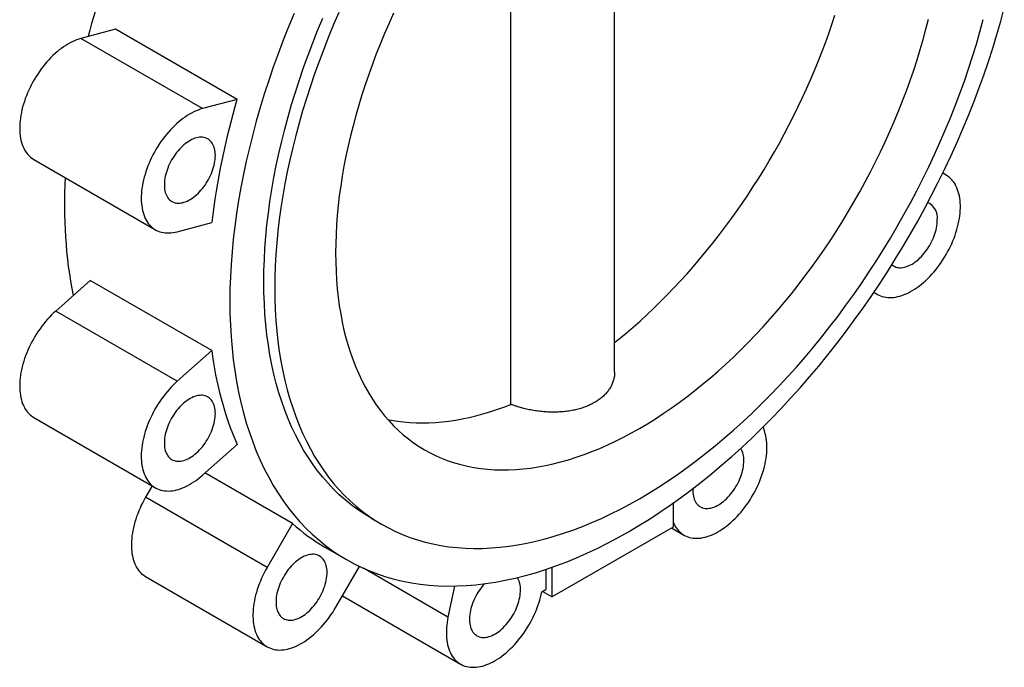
# Paper-space layout '_Isometrico' of a CAD drawing. Header units: millimetres. Extents: x -222 to 153, y -187 to 335.
# Tile 1 of 3: x -153 to 133, y -187 to 1. Entities that reach past the tile are written whole.
import ezdxf

# ---------------------------------------------------------------- set-up
doc = ezdxf.new("R2010")
doc.units = ezdxf.units.MM

psp = doc.layouts.new('_Isometrico')

# ---------------------------------------------------------------- linework, layer by layer
at = {"color": 7, "linetype": 'Continuous', "lineweight": 25}
for p, q in [((20, -101.41), (20, 81.84)), ((-10.16, -110.78), (-10.16, 55.19)), ((-125.2, -1.69), (-135.25, -4.38)), ((-89.84, -22.1), (-125.2, -1.69)), ((-99.9, -24.79), (-135.25, -4.38)), ((-89.84, -22.1), (-99.9, -24.79)), ((-148.91, -39.59), (-113.56, -60)), ((116.43, -44.14), (115.43, -43.56)), ((-107.22, -60.57), (-97.16, -57.87)), ((-132.52, -74.72), (-142.57, -83.63)), ((-97.16, -95.13), (-132.52, -74.72)), ((95.43, -78.2), (96.43, -78.78)), ((96.43, -78.78), (95.43, -78.2)), ((-107.22, -104.04), (-142.57, -83.63)), ((-97.16, -95.13), (-107.22, -104.04)), ((-148.91, -114.62), (-113.56, -135.03)), ((63.82, -119.34), (63.27, -117.26)), ((-99.9, -131.37), (-89.84, -122.45)), ((-73.71, -145.4), (-99.16, -130.71)), ((-114.53, -134.46), (-116.43, -137.74)), ((-81.07, -158.15), (-116.43, -137.74)), ((37.12, -146.36), (37.12, -139.39)), ((-73.71, -145.4), (-81.07, -158.15)), ((-50.95, -143.79), (-47.77, -145.62)), ((1.77, -166.77), (37.12, -146.36)), ((36.56, -146.69), (40.16, -148.77)), ((-64.32, -152.24), (-57.95, -155.91)), ((-61.07, -169.7), (-54.24, -157.87)), ((0, -158.76), (0, -164.63)), ((1.77, -158.16), (1.77, -166.77)), ((-116.43, -160.84), (-81.07, -181.25)), ((-26.62, -163.58), (-28.47, -172.61)), ((-1.15, -165.3), (0, -164.63)), ((1.77, -166.77), (-0.97, -165.19)), ((-59.18, -166.43), (-24.81, -186.28))]:
    psp.add_line(p, q, dxfattribs=at)
at = {"color": 8, "linetype": 'Continuous', "lineweight": 25}
psp.add_line((-28.47, -172.61), (-53.07, -158.41), dxfattribs=at)
at = {"color": 7, "linetype": 'Continuous', "lineweight": 25, "flags": 128}
for points in [[(-73.22, 2.91), (-74.84, -0.99), (-76.39, -4.9), (-77.87, -8.81), (-79.28, -12.73), (-80.63, -16.65), (-81.9, -20.57), (-83.1, -24.48), (-84.22, -28.39), (-85.27, -32.28), (-86.25, -36.17), (-87.15, -40.03), (-87.97, -43.88), (-88.72, -47.71), (-89.39, -51.52), (-89.98, -55.3), (-90.5, -59.05), (-90.93, -62.77), (-91.29, -66.46), (-91.57, -70.11), (-91.76, -73.72), (-91.88, -77.3), (-91.92, -80.82), (-91.88, -84.31), (-91.76, -87.74), (-91.57, -91.12), (-91.29, -94.46), (-90.93, -97.73), (-90.5, -100.95), (-89.98, -104.11), (-89.39, -107.2), (-88.72, -110.24), (-87.97, -113.2), (-87.15, -116.1), (-86.25, -118.93), (-85.27, -121.69), (-84.22, -124.37), (-83.1, -126.97), (-81.9, -129.5), (-80.63, -131.95), (-79.28, -134.32), (-77.87, -136.61), (-76.39, -138.81), (-74.84, -140.93), (-73.22, -142.96), (-71.53, -144.9), (-69.78, -146.75), (-67.96, -148.51), (-66.08, -150.18), (-64.14, -151.75), (-62.14, -153.23), (-60.08, -154.62), (-57.96, -155.91), (-55.78, -157.1), (-53.55, -158.19), (-51.27, -159.18), (-48.94, -160.08), (-46.55, -160.87), (-44.12, -161.57), (-41.64, -162.16), (-39.12, -162.65), (-36.55, -163.04), (-33.94, -163.32), (-31.29, -163.51), (-28.61, -163.59), (-25.88, -163.57), (-23.13, -163.44), (-20.34, -163.22), (-17.52, -162.89), (-14.67, -162.46), (-11.79, -161.92), (-8.89, -161.29), (-5.97, -160.56), (-3.03, -159.72), (-0.07, -158.78), (2.91, -157.75), (5.9, -156.62), (8.91, -155.38), (11.92, -154.06), (14.94, -152.63), (17.97, -151.11), (21.01, -149.5), (24.04, -147.79), (27.08, -145.99), (30.11, -144.1), (33.14, -142.13), (36.16, -140.06), (39.18, -137.91), (42.18, -135.67), (45.17, -133.35), (48.15, -130.95), (51.11, -128.46), (54.06, -125.9), (56.98, -123.26), (59.88, -120.55), (62.75, -117.76), (65.6, -114.91), (68.42, -111.98), (71.21, -108.99), (73.97, -105.93), (76.69, -102.8), (79.38, -99.62), (82.02, -96.38), (84.63, -93.08), (87.2, -89.73), (89.73, -86.32), (92.2, -82.87), (94.64, -79.37), (97.02, -75.82), (99.36, -72.23), (101.64, -68.6), (103.87, -64.93), (106.04, -61.23), (108.16, -57.5), (110.22, -53.73), (112.22, -49.94), (114.16, -46.13), (116.04, -42.29), (117.86, -38.43), (119.61, -34.56), (121.3, -30.67), (122.92, -26.77), (124.47, -22.86), (125.95, -18.94), (127.37, -15.03), (128.71, -11.11), (129.98, -7.19), (131.18, -3.28), (132.3, 0.63), (133.36, 4.53)], [(-60.19, 3.2), (-61.73, -0.36), (-63.21, -3.93), (-64.63, -7.5), (-65.99, -11.08), (-67.28, -14.67), (-68.51, -18.25), (-69.67, -21.84), (-70.77, -25.41), (-71.8, -28.99), (-72.76, -32.55), (-73.65, -36.1), (-74.47, -39.64), (-75.23, -43.16), (-75.91, -46.66), (-76.52, -50.14), (-77.07, -53.6), (-77.54, -57.03), (-77.93, -60.44), (-78.26, -63.81), (-78.52, -67.15), (-78.7, -70.45), (-78.81, -73.72), (-78.84, -76.95), (-78.81, -80.13), (-78.7, -83.27), (-78.52, -86.37), (-78.26, -89.41), (-77.93, -92.41), (-77.54, -95.35), (-77.07, -98.24), (-76.52, -101.07), (-75.91, -103.85), (-75.23, -106.56), (-74.47, -109.21), (-73.65, -111.8), (-72.76, -114.32), (-71.8, -116.77), (-70.77, -119.16), (-69.67, -121.47), (-68.51, -123.71), (-67.28, -125.88), (-65.99, -127.97), (-64.63, -129.98), (-63.21, -131.92), (-61.73, -133.78), (-60.19, -135.55), (-58.59, -137.25), (-56.92, -138.86), (-55.21, -140.38), (-53.43, -141.82), (-51.6, -143.17), (-49.71, -144.44), (-47.78, -145.62), (-45.79, -146.71), (-43.75, -147.71), (-41.66, -148.62), (-39.53, -149.44), (-37.35, -150.16), (-35.12, -150.8), (-32.85, -151.34), (-30.54, -151.79), (-28.2, -152.14), (-25.81, -152.4), (-23.39, -152.57), (-20.93, -152.65), (-18.44, -152.63), (-15.92, -152.51), (-13.37, -152.31), (-10.79, -152), (-8.18, -151.61), (-5.55, -151.12), (-2.9, -150.54), (-0.23, -149.87), (2.46, -149.11), (5.17, -148.25), (7.89, -147.3), (10.63, -146.27), (13.38, -145.14), (16.14, -143.93), (18.9, -142.62), (21.67, -141.23), (24.45, -139.76), (27.22, -138.2), (30, -136.55), (32.77, -134.82), (35.55, -133.02), (38.31, -131.13), (41.07, -129.16), (43.82, -127.11), (46.55, -124.99), (49.28, -122.79), (51.98, -120.52), (54.68, -118.18), (57.35, -115.76), (60, -113.28), (62.63, -110.73), (65.23, -108.12), (67.81, -105.44), (70.36, -102.7), (72.89, -99.91), (75.38, -97.05), (77.83, -94.14), (80.26, -91.17), (82.64, -88.16), (84.99, -85.09), (87.3, -81.97), (89.57, -78.81), (91.79, -75.61), (93.97, -72.37), (96.11, -69.09), (98.2, -65.77), (100.23, -62.41), (102.22, -59.03), (104.16, -55.61), (106.05, -52.17), (107.88, -48.7), (109.65, -45.21), (111.37, -41.7), (113.03, -38.17), (114.64, -34.63), (116.18, -31.07), (117.66, -27.5), (119.08, -23.93), (120.44, -20.35), (121.73, -16.76), (122.96, -13.18), (124.12, -9.6), (125.22, -6.02), (126.24, -2.45), (127.21, 1.12)], [(-44.28, 3), (-45.62, 0.04), (-46.91, -2.92), (-48.14, -5.89), (-49.32, -8.87), (-50.45, -11.86), (-51.53, -14.84), (-52.55, -17.83), (-53.52, -20.82), (-54.44, -23.8), (-55.29, -26.77), (-56.09, -29.74), (-56.84, -32.7), (-57.52, -35.65), (-58.15, -38.59), (-58.72, -41.5), (-59.23, -44.41), (-59.68, -47.29), (-60.08, -50.15), (-60.41, -52.98), (-60.68, -55.79), (-60.89, -58.58), (-61.04, -61.33), (-61.13, -64.05), (-61.16, -66.74), (-61.13, -69.4), (-61.04, -72.01), (-60.89, -74.59), (-60.68, -77.13), (-60.41, -79.63), (-60.08, -82.08), (-59.68, -84.49), (-59.23, -86.85), (-58.72, -89.16), (-58.15, -91.42), (-57.52, -93.63), (-56.84, -95.78), (-56.09, -97.89), (-55.29, -99.93), (-54.44, -101.92), (-53.52, -103.84), (-52.55, -105.71), (-51.53, -107.52), (-50.45, -109.26), (-49.32, -110.94), (-48.14, -112.55), (-46.91, -114.1), (-45.62, -115.58), (-44.28, -116.99), (-42.9, -118.33), (-41.47, -119.6), (-39.99, -120.8), (-38.46, -121.93), (-36.89, -122.99), (-35.28, -123.97), (-33.62, -124.88), (-31.92, -125.71), (-30.18, -126.47), (-28.4, -127.15), (-26.58, -127.75), (-24.73, -128.28), (-22.84, -128.73), (-20.92, -129.11), (-18.96, -129.4), (-16.97, -129.62), (-14.95, -129.76), (-12.9, -129.82), (-10.83, -129.81), (-8.73, -129.71), (-6.6, -129.54), (-4.45, -129.29), (-2.28, -128.96), (-0.09, -128.56), (2.12, -128.07), (4.35, -127.51), (6.59, -126.87), (8.85, -126.16), (11.12, -125.37), (13.4, -124.51), (15.69, -123.57), (17.98, -122.56), (20.29, -121.47), (22.6, -120.31), (24.91, -119.08), (27.22, -117.78), (29.54, -116.41), (31.85, -114.97), (34.16, -113.47), (36.46, -111.89), (38.76, -110.25), (41.05, -108.54), (43.33, -106.78), (45.6, -104.94), (47.86, -103.05), (50.1, -101.1), (52.33, -99.09), (54.54, -97.02), (56.73, -94.9), (58.9, -92.72), (61.05, -90.49), (63.17, -88.21), (65.28, -85.87), (67.35, -83.49), (69.4, -81.07), (71.42, -78.6), (73.41, -76.08), (75.36, -73.53), (77.29, -70.93), (79.18, -68.3), (81.03, -65.63), (82.85, -62.93), (84.63, -60.19), (86.37, -57.42), (88.07, -54.63), (89.72, -51.81), (91.34, -48.96), (92.91, -46.09), (94.43, -43.2), (95.91, -40.29), (97.35, -37.37), (98.73, -34.43), (100.07, -31.48), (101.35, -28.51), (102.59, -25.54), (103.77, -22.56), (104.9, -19.58), (105.98, -16.59), (107, -13.6), (107.97, -10.62), (108.88, -7.63), (109.74, -4.66), (110.54, -1.69), (111.29, 1.27)], [(-50.95, -143.79), (-50.96, -143.78), (-52.9, -142.6), (-54.78, -141.34), (-56.61, -139.98), (-58.39, -138.54), (-60.11, -137.02), (-61.77, -135.41), (-63.37, -133.71), (-64.91, -131.94), (-66.39, -130.08), (-67.81, -128.15), (-69.17, -126.13), (-70.46, -124.04), (-71.69, -121.87), (-72.85, -119.63), (-73.95, -117.32), (-74.98, -114.94), (-75.94, -112.48), (-76.83, -109.96), (-77.66, -107.37), (-78.41, -104.72), (-79.09, -102.01), (-79.71, -99.24), (-80.25, -96.4), (-80.72, -93.52), (-81.12, -90.57), (-81.44, -87.58), (-81.7, -84.53), (-81.88, -81.44), (-81.99, -78.29), (-82.02, -75.11), (-81.99, -71.88), (-81.88, -68.62), (-81.7, -65.31), (-81.44, -61.97), (-81.12, -58.6), (-80.72, -55.2), (-80.25, -51.76), (-79.71, -48.31), (-79.09, -44.83), (-78.41, -41.32), (-77.66, -37.8), (-76.83, -34.26), (-75.94, -30.71), (-74.98, -27.15), (-73.95, -23.58), (-72.85, -20), (-71.69, -16.42), (-70.46, -12.83), (-69.17, -9.25), (-67.81, -5.67), (-66.39, -2.09), (-64.91, 1.48)], [(20, -92.82), (21.33, -91.75), (23.37, -90.06), (25.39, -88.32), (27.41, -86.53), (29.41, -84.7), (31.39, -82.82), (33.37, -80.9), (35.32, -78.93), (37.26, -76.92), (39.17, -74.87), (41.07, -72.78), (42.95, -70.65), (44.8, -68.48), (46.64, -66.27), (48.44, -64.03), (50.23, -61.75), (51.98, -59.44), (53.71, -57.1), (55.42, -54.73), (57.09, -52.32), (58.73, -49.9), (60.35, -47.44), (61.93, -44.96), (63.48, -42.45), (64.99, -39.92), (66.47, -37.37), (67.92, -34.8), (69.33, -32.22), (70.7, -29.61), (72.04, -26.99), (73.34, -24.36), (74.6, -21.72), (75.82, -19.06), (77, -16.39), (78.14, -13.72), (79.23, -11.04), (80.29, -8.35), (81.3, -5.66), (82.27, -2.97), (83.2, -0.28), (84.08, 2.41)], [(-135.25, -4.38), (-135.87, -4.56), (-136.49, -4.78), (-137.12, -5.04), (-137.75, -5.32), (-138.38, -5.65), (-139.02, -6), (-139.65, -6.39), (-140.29, -6.81), (-140.92, -7.26), (-141.54, -7.74), (-142.16, -8.25), (-142.78, -8.79), (-143.38, -9.36), (-143.98, -9.95), (-144.57, -10.57), (-145.14, -11.21), (-145.71, -11.87), (-146.26, -12.55), (-146.79, -13.26), (-147.31, -13.98), (-147.81, -14.72), (-148.3, -15.47), (-148.76, -16.24), (-149.21, -17.02), (-149.63, -17.81), (-150.03, -18.6), (-150.42, -19.41), (-150.77, -20.22), (-151.11, -21.04), (-151.42, -21.86), (-151.7, -22.68), (-151.96, -23.5), (-152.19, -24.31), (-152.39, -25.12), (-152.57, -25.93), (-152.72, -26.73), (-152.85, -27.52), (-152.94, -28.3), (-153.01, -29.06), (-153.04, -29.82), (-153.05, -30.56), (-153.04, -31.28), (-152.99, -31.98), (-152.91, -32.66), (-152.81, -33.33), (-152.68, -33.97), (-152.52, -34.59), (-152.33, -35.18), (-152.12, -35.74), (-151.87, -36.28), (-151.61, -36.79), (-151.32, -37.28), (-151, -37.73), (-150.66, -38.15), (-150.29, -38.54), (-149.9, -38.89), (-149.49, -39.21), (-149.06, -39.5), (-148.91, -39.59)], [(-99.9, -24.79), (-100.51, -24.98), (-101.14, -25.19), (-101.76, -25.45), (-102.39, -25.73), (-103.03, -26.06), (-103.66, -26.41), (-104.3, -26.8), (-104.93, -27.22), (-105.56, -27.67), (-106.19, -28.15), (-106.81, -28.66), (-107.42, -29.2), (-108.03, -29.77), (-108.63, -30.36), (-109.21, -30.98), (-109.79, -31.62), (-110.35, -32.28), (-110.9, -32.96), (-111.44, -33.67), (-111.95, -34.39), (-112.46, -35.13), (-112.94, -35.88), (-113.41, -36.65), (-113.85, -37.43), (-114.28, -38.22), (-114.68, -39.01), (-115.06, -39.82), (-115.42, -40.63), (-115.75, -41.45), (-116.06, -42.27), (-116.34, -43.09), (-116.6, -43.91), (-116.83, -44.72), (-117.04, -45.53), (-117.22, -46.34), (-117.37, -47.14), (-117.49, -47.93), (-117.59, -48.71), (-117.65, -49.47), (-117.69, -50.23), (-117.7, -50.97), (-117.68, -51.69), (-117.63, -52.39), (-117.56, -53.08), (-117.45, -53.74), (-117.32, -54.38), (-117.16, -55), (-116.97, -55.59), (-116.76, -56.15), (-116.52, -56.69), (-116.25, -57.2), (-115.96, -57.69), (-115.64, -58.14), (-115.3, -58.56), (-114.94, -58.95), (-114.55, -59.3), (-114.14, -59.62), (-113.71, -59.91), (-113.25, -60.17), (-112.78, -60.38), (-112.29, -60.57), (-111.78, -60.71), (-111.26, -60.82), (-110.72, -60.9), (-110.17, -60.93), (-109.6, -60.93), (-109.02, -60.9), (-108.43, -60.82), (-107.83, -60.71), (-107.22, -60.57)], [(-96.13, -38.39), (-96.15, -37.87), (-96.19, -37.36), (-96.26, -36.88), (-96.36, -36.41), (-96.49, -35.98), (-96.64, -35.56), (-96.83, -35.18), (-97.03, -34.82), (-97.27, -34.5), (-97.52, -34.2), (-97.8, -33.94), (-98.11, -33.71), (-98.43, -33.52), (-98.77, -33.36), (-99.14, -33.24), (-99.52, -33.15), (-99.91, -33.11), (-100.32, -33.1), (-100.74, -33.12), (-101.18, -33.18), (-101.62, -33.28), (-102.07, -33.42), (-102.52, -33.59), (-102.98, -33.8), (-103.44, -34.04), (-103.9, -34.32), (-104.36, -34.62), (-104.82, -34.96), (-105.27, -35.33), (-105.72, -35.73), (-106.16, -36.15), (-106.58, -36.6), (-107, -37.07), (-107.4, -37.57), (-107.79, -38.08), (-108.16, -38.61), (-108.51, -39.16), (-108.85, -39.72), (-109.16, -40.29), (-109.45, -40.87), (-109.72, -41.46), (-109.97, -42.06), (-110.19, -42.65), (-110.38, -43.25), (-110.55, -43.84), (-110.69, -44.43), (-110.81, -45.01), (-110.89, -45.59), (-110.95, -46.15), (-110.98, -46.7), (-110.98, -47.23), (-110.95, -47.75), (-110.89, -48.24), (-110.81, -48.72), (-110.69, -49.17), (-110.55, -49.59), (-110.38, -49.99), (-110.19, -50.36), (-109.97, -50.71), (-109.72, -51.02), (-109.45, -51.29), (-109.16, -51.54), (-108.85, -51.75), (-108.51, -51.92), (-108.16, -52.06), (-107.79, -52.17), (-107.4, -52.23), (-107, -52.26), (-106.58, -52.26), (-106.16, -52.21), (-105.72, -52.13), (-105.27, -52.01), (-104.82, -51.86), (-104.36, -51.67), (-103.9, -51.44), (-103.44, -51.19), (-102.98, -50.9), (-102.52, -50.57), (-102.07, -50.22), (-101.62, -49.84), (-101.18, -49.43), (-100.74, -48.99), (-100.32, -48.53), (-99.91, -48.04), (-99.52, -47.54), (-99.14, -47.02), (-98.77, -46.48), (-98.43, -45.92), (-98.11, -45.36), (-97.8, -44.78), (-97.52, -44.19), (-97.27, -43.6), (-97.03, -43.01), (-96.83, -42.41), (-96.64, -41.82), (-96.49, -41.22), (-96.36, -40.64), (-96.26, -40.06), (-96.19, -39.49), (-96.15, -38.94), (-96.13, -38.39)], [(96.43, -78.78), (96.89, -79.02), (97.36, -79.22), (97.86, -79.39), (98.37, -79.53), (98.9, -79.63), (99.45, -79.69), (100.01, -79.71), (100.58, -79.7), (101.16, -79.65), (101.76, -79.57), (102.36, -79.44), (102.97, -79.29), (103.59, -79.09), (104.22, -78.86), (104.84, -78.6), (105.48, -78.3), (106.11, -77.97), (106.74, -77.6), (107.38, -77.2), (108.01, -76.77), (108.64, -76.31), (109.26, -75.82), (109.88, -75.3), (110.49, -74.75), (111.1, -74.17), (111.69, -73.57), (112.28, -72.95), (112.85, -72.3), (113.41, -71.63), (113.95, -70.94), (114.48, -70.23), (114.99, -69.5), (115.49, -68.76), (115.97, -68), (116.43, -67.23), (116.87, -66.45), (117.28, -65.65), (117.68, -64.85), (118.05, -64.05), (118.4, -63.23), (118.73, -62.41), (119.03, -61.6), (119.3, -60.78), (119.55, -59.96), (119.78, -59.14), (119.97, -58.33), (120.14, -57.53), (120.28, -56.73), (120.4, -55.95), (120.48, -55.17), (120.54, -54.41), (120.57, -53.66), (120.57, -52.93), (120.54, -52.21), (120.48, -51.51), (120.4, -50.84), (120.28, -50.18), (120.14, -49.55), (119.97, -48.94), (119.78, -48.36), (119.55, -47.8), (119.3, -47.27), (119.03, -46.77), (118.73, -46.3), (118.4, -45.85), (118.05, -45.45), (117.68, -45.07), (117.28, -44.72), (116.87, -44.41), (116.43, -44.14)], [(100.65, -70.18), (100.82, -70.32), (101.14, -70.53), (101.47, -70.7), (101.82, -70.84), (102.2, -70.94), (102.58, -71.01), (102.99, -71.04), (103.4, -71.03), (103.83, -70.99), (104.27, -70.91), (104.71, -70.79), (105.16, -70.63), (105.62, -70.44), (106.08, -70.22), (106.54, -69.96), (107, -69.67), (107.46, -69.35), (107.92, -68.99), (108.37, -68.61), (108.81, -68.2), (109.24, -67.76), (109.66, -67.3), (110.07, -66.82), (110.47, -66.32), (110.85, -65.79), (111.21, -65.25), (111.55, -64.7), (111.88, -64.13), (112.18, -63.55), (112.46, -62.97), (112.72, -62.38), (112.95, -61.78), (113.16, -61.19), (113.34, -60.59), (113.5, -60), (113.62, -59.41), (113.72, -58.84), (113.79, -58.27), (113.84, -57.71), (113.85, -57.17)], [(-142.57, -83.63), (-143.18, -84.19), (-143.78, -84.77), (-144.37, -85.38), (-144.95, -86.02), (-145.52, -86.67), (-146.07, -87.35), (-146.61, -88.04), (-147.14, -88.76), (-147.65, -89.49), (-148.14, -90.24), (-148.61, -91), (-149.06, -91.78), (-149.49, -92.57), (-149.9, -93.36), (-150.29, -94.17), (-150.66, -94.98), (-151, -95.79), (-151.32, -96.61), (-151.61, -97.43), (-151.87, -98.25), (-152.12, -99.06), (-152.33, -99.88), (-152.52, -100.69), (-152.68, -101.49), (-152.81, -102.28), (-152.91, -103.06), (-152.99, -103.83), (-153.04, -104.59), (-153.05, -105.34), (-153.04, -106.06), (-153.01, -106.77), (-152.94, -107.46), (-152.85, -108.13), (-152.72, -108.78), (-152.57, -109.41), (-152.39, -110.01), (-152.19, -110.58), (-151.96, -111.13), (-151.7, -111.65), (-151.42, -112.14), (-151.11, -112.6), (-150.77, -113.04), (-150.42, -113.43), (-150.03, -113.8), (-149.63, -114.13), (-149.21, -114.43), (-148.91, -114.62)], [(-107.22, -104.04), (-107.83, -104.6), (-108.43, -105.18), (-109.02, -105.79), (-109.6, -106.43), (-110.17, -107.08), (-110.72, -107.76), (-111.26, -108.45), (-111.78, -109.17), (-112.29, -109.9), (-112.78, -110.65), (-113.25, -111.41), (-113.71, -112.19), (-114.14, -112.98), (-114.55, -113.77), (-114.94, -114.58), (-115.3, -115.39), (-115.64, -116.2), (-115.96, -117.02), (-116.25, -117.84), (-116.52, -118.66), (-116.76, -119.47), (-116.97, -120.29), (-117.16, -121.1), (-117.32, -121.9), (-117.45, -122.69), (-117.56, -123.47), (-117.63, -124.24), (-117.68, -125), (-117.7, -125.75), (-117.69, -126.47), (-117.65, -127.18), (-117.59, -127.87), (-117.49, -128.54), (-117.37, -129.19), (-117.22, -129.82), (-117.04, -130.42), (-116.83, -130.99), (-116.6, -131.54), (-116.34, -132.06), (-116.06, -132.55), (-115.75, -133.02), (-115.42, -133.45), (-115.06, -133.85), (-114.68, -134.21), (-114.28, -134.55), (-113.85, -134.84), (-113.41, -135.11), (-112.94, -135.34), (-112.46, -135.53), (-111.95, -135.69), (-111.44, -135.81), (-110.9, -135.9), (-110.35, -135.95), (-109.79, -135.96), (-109.21, -135.94), (-108.63, -135.88), (-108.03, -135.78), (-107.42, -135.64), (-106.81, -135.47), (-106.19, -135.27), (-105.56, -135.03), (-104.93, -134.75), (-104.3, -134.44), (-103.66, -134.1), (-103.03, -133.72), (-102.39, -133.31), (-101.76, -132.87), (-101.14, -132.4), (-100.51, -131.9), (-99.9, -131.37)], [(-96.13, -113.42), (-96.15, -112.89), (-96.19, -112.39), (-96.26, -111.9), (-96.36, -111.44), (-96.49, -111), (-96.64, -110.59), (-96.83, -110.2), (-97.03, -109.85), (-97.27, -109.52), (-97.52, -109.23), (-97.8, -108.96), (-98.11, -108.74), (-98.43, -108.54), (-98.77, -108.39), (-99.14, -108.26), (-99.52, -108.18), (-99.91, -108.13), (-100.32, -108.12), (-100.74, -108.15), (-101.18, -108.21), (-101.62, -108.31), (-102.07, -108.44), (-102.52, -108.62), (-102.98, -108.82), (-103.44, -109.07), (-103.9, -109.34), (-104.36, -109.65), (-104.82, -109.99), (-105.27, -110.35), (-105.72, -110.75), (-106.16, -111.17), (-106.58, -111.62), (-107, -112.1), (-107.4, -112.59), (-107.79, -113.1), (-108.16, -113.64), (-108.51, -114.18), (-108.85, -114.74), (-109.16, -115.32), (-109.45, -115.9), (-109.72, -116.49), (-109.97, -117.08), (-110.19, -117.68), (-110.38, -118.27), (-110.55, -118.87), (-110.69, -119.45), (-110.81, -120.04), (-110.89, -120.61), (-110.95, -121.17), (-110.98, -121.72), (-110.98, -122.26), (-110.95, -122.77), (-110.89, -123.27), (-110.81, -123.74), (-110.69, -124.19), (-110.55, -124.62), (-110.38, -125.02), (-110.19, -125.39), (-109.97, -125.73), (-109.72, -126.04), (-109.45, -126.32), (-109.16, -126.56), (-108.85, -126.77), (-108.51, -126.95), (-108.16, -127.09), (-107.79, -127.19), (-107.4, -127.26), (-107, -127.29), (-106.58, -127.28), (-106.16, -127.24), (-105.72, -127.15), (-105.27, -127.04), (-104.82, -126.88), (-104.36, -126.69), (-103.9, -126.47), (-103.44, -126.21), (-102.98, -125.92), (-102.52, -125.6), (-102.07, -125.24), (-101.62, -124.86), (-101.18, -124.45), (-100.74, -124.01), (-100.32, -123.55), (-99.91, -123.07), (-99.52, -122.57), (-99.14, -122.04), (-98.77, -121.5), (-98.43, -120.95), (-98.11, -120.38), (-97.8, -119.8), (-97.52, -119.22), (-97.27, -118.63), (-97.03, -118.03), (-96.83, -117.44), (-96.64, -116.84), (-96.49, -116.25), (-96.36, -115.66), (-96.26, -115.08), (-96.19, -114.52), (-96.15, -113.96), (-96.13, -113.42)], [(-45.98, -115.17), (-44.91, -115.38), (-43.16, -115.66), (-41.37, -115.88), (-39.56, -116.03), (-37.73, -116.12), (-35.88, -116.15), (-34, -116.12), (-32.1, -116.02), (-30.18, -115.86), (-28.25, -115.63), (-26.29, -115.34), (-24.32, -114.99), (-22.34, -114.57), (-20.34, -114.1), (-18.32, -113.56), (-16.3, -112.96), (-14.26, -112.29), (-12.21, -111.57), (-10.16, -110.78)], [(37.12, -145.3), (37.38, -145.81), (37.66, -146.3), (37.97, -146.76), (38.3, -147.19), (38.66, -147.59), (39.04, -147.96), (39.44, -148.29), (39.87, -148.59), (40.31, -148.85), (40.78, -149.08), (41.26, -149.28), (41.76, -149.44), (42.28, -149.56), (42.82, -149.65), (43.37, -149.69), (43.93, -149.71), (44.51, -149.68), (45.09, -149.62), (45.69, -149.52), (46.3, -149.39), (46.91, -149.22), (47.53, -149.01), (48.16, -148.77), (48.79, -148.5), (49.42, -148.19), (50.06, -147.84), (50.69, -147.46), (51.32, -147.05), (51.96, -146.61), (52.58, -146.14), (53.21, -145.64), (53.82, -145.11), (54.43, -144.55), (55.03, -143.97), (55.62, -143.36), (56.2, -142.73), (56.77, -142.07), (57.32, -141.4), (57.86, -140.7), (58.39, -139.98), (58.9, -139.25), (59.39, -138.5), (59.86, -137.74), (60.31, -136.96), (60.74, -136.18), (61.15, -135.38), (61.54, -134.58), (61.91, -133.77), (62.25, -132.95), (62.57, -132.14), (62.86, -131.32), (63.12, -130.5), (63.37, -129.68), (63.58, -128.87), (63.77, -128.06), (63.93, -127.26), (64.06, -126.46), (64.16, -125.68), (64.24, -124.91), (64.29, -124.15), (64.3, -123.41), (64.29, -122.68), (64.26, -121.97), (64.19, -121.28), (64.1, -120.61), (63.97, -119.96), (63.82, -119.34)], [(42.75, -135.24), (42.74, -135.47), (42.74, -136), (42.77, -136.52), (42.83, -137.01), (42.91, -137.49), (43.03, -137.94), (43.17, -138.36), (43.34, -138.76), (43.53, -139.13), (43.75, -139.48), (44, -139.79), (44.27, -140.06), (44.56, -140.31), (44.87, -140.52), (45.21, -140.69), (45.56, -140.83), (45.93, -140.94), (46.32, -141), (46.72, -141.03), (47.14, -141.03), (47.56, -140.98), (48, -140.9), (48.45, -140.78), (48.9, -140.63), (49.36, -140.44), (49.82, -140.21), (50.28, -139.96), (50.74, -139.66), (51.2, -139.34), (51.65, -138.99), (52.1, -138.61), (52.54, -138.19), (52.98, -137.76), (53.4, -137.3), (53.81, -136.81), (54.2, -136.31), (54.58, -135.79), (54.94, -135.25), (55.29, -134.69), (55.61, -134.13), (55.92, -133.55), (56.2, -132.96), (56.45, -132.37), (56.69, -131.78), (56.89, -131.18), (57.08, -130.58), (57.23, -129.99), (57.36, -129.41), (57.46, -128.83), (57.53, -128.26), (57.57, -127.7), (57.59, -127.16), (57.59, -127.16)], [(-116.43, -137.74), (-116.87, -138.52), (-117.28, -139.32), (-117.68, -140.12), (-118.05, -140.93), (-118.4, -141.74), (-118.73, -142.56), (-119.03, -143.37), (-119.3, -144.19), (-119.55, -145.01), (-119.78, -145.83), (-119.97, -146.64), (-120.14, -147.44), (-120.28, -148.24), (-120.4, -149.02), (-120.48, -149.8), (-120.54, -150.56), (-120.57, -151.31), (-120.57, -152.04), (-120.54, -152.76), (-120.48, -153.46), (-120.4, -154.13), (-120.28, -154.79), (-120.14, -155.42), (-119.97, -156.03), (-119.78, -156.61), (-119.55, -157.17), (-119.3, -157.7), (-119.03, -158.2), (-118.73, -158.67), (-118.4, -159.12), (-118.05, -159.53), (-117.68, -159.9), (-117.28, -160.25), (-116.87, -160.56), (-116.43, -160.83), (-116.43, -160.84)], [(-63.65, -159.64), (-63.66, -159.11), (-63.71, -158.61), (-63.78, -158.12), (-63.88, -157.66), (-64, -157.22), (-64.16, -156.81), (-64.34, -156.42), (-64.55, -156.07), (-64.78, -155.74), (-65.04, -155.45), (-65.32, -155.18), (-65.62, -154.96), (-65.95, -154.76), (-66.29, -154.61), (-66.65, -154.48), (-67.03, -154.4), (-67.43, -154.35), (-67.84, -154.34), (-68.26, -154.37), (-68.69, -154.43), (-69.13, -154.53), (-69.58, -154.66), (-70.04, -154.84), (-70.5, -155.04), (-70.96, -155.29), (-71.42, -155.56), (-71.88, -155.87), (-72.34, -156.21), (-72.79, -156.57), (-73.23, -156.97), (-73.67, -157.39), (-74.1, -157.84), (-74.51, -158.32), (-74.92, -158.81), (-75.3, -159.32), (-75.68, -159.86), (-76.03, -160.4), (-76.36, -160.96), (-76.68, -161.54), (-76.97, -162.12), (-77.24, -162.71), (-77.48, -163.3), (-77.7, -163.9), (-77.9, -164.49), (-78.07, -165.09), (-78.21, -165.67), (-78.32, -166.26), (-78.41, -166.83), (-78.46, -167.39), (-78.49, -167.94), (-78.49, -168.48), (-78.46, -168.99), (-78.41, -169.49), (-78.32, -169.96), (-78.21, -170.41), (-78.07, -170.84), (-77.9, -171.24), (-77.7, -171.61), (-77.48, -171.95), (-77.24, -172.26), (-76.97, -172.54), (-76.68, -172.78), (-76.36, -172.99), (-76.03, -173.17), (-75.68, -173.31), (-75.3, -173.41), (-74.92, -173.48), (-74.51, -173.51), (-74.1, -173.5), (-73.67, -173.46), (-73.23, -173.37), (-72.79, -173.26), (-72.34, -173.1), (-71.88, -172.91), (-71.42, -172.69), (-70.96, -172.43), (-70.5, -172.14), (-70.04, -171.82), (-69.58, -171.46), (-69.13, -171.08), (-68.69, -170.67), (-68.26, -170.23), (-67.84, -169.77), (-67.43, -169.29), (-67.03, -168.78), (-66.65, -168.26), (-66.29, -167.72), (-65.95, -167.17), (-65.62, -166.6), (-65.32, -166.02), (-65.04, -165.44), (-64.78, -164.85), (-64.55, -164.25), (-64.34, -163.66), (-64.16, -163.06), (-64, -162.47), (-63.88, -161.88), (-63.78, -161.3), (-63.71, -160.74), (-63.66, -160.18), (-63.65, -159.64)], [(-81.07, -158.15), (-81.51, -158.93), (-81.93, -159.73), (-82.32, -160.53), (-82.7, -161.34), (-83.05, -162.15), (-83.37, -162.97), (-83.67, -163.78), (-83.95, -164.6), (-84.2, -165.42), (-84.42, -166.24), (-84.62, -167.05), (-84.79, -167.85), (-84.93, -168.65), (-85.04, -169.43), (-85.13, -170.21), (-85.18, -170.97), (-85.21, -171.72), (-85.21, -172.45), (-85.18, -173.17), (-85.13, -173.87), (-85.04, -174.54), (-84.93, -175.2), (-84.79, -175.83), (-84.62, -176.44), (-84.42, -177.02), (-84.2, -177.58), (-83.95, -178.11), (-83.67, -178.61), (-83.37, -179.08), (-83.05, -179.53), (-82.7, -179.94), (-82.32, -180.31), (-81.93, -180.66), (-81.51, -180.97), (-81.07, -181.25), (-80.61, -181.49), (-80.14, -181.69), (-79.64, -181.86), (-79.13, -182), (-78.6, -182.1), (-78.05, -182.16), (-77.49, -182.18), (-76.92, -182.17), (-76.34, -182.12), (-75.74, -182.04), (-75.14, -181.91), (-74.53, -181.76), (-73.91, -181.56), (-73.28, -181.33), (-72.66, -181.07), (-72.02, -180.77), (-71.39, -180.43), (-70.76, -180.07), (-70.12, -179.67), (-69.49, -179.24), (-68.86, -178.78), (-68.24, -178.29), (-67.62, -177.77), (-67.01, -177.22), (-66.4, -176.64), (-65.81, -176.04), (-65.22, -175.42), (-64.65, -174.77), (-64.09, -174.1), (-63.55, -173.41), (-63.02, -172.7), (-62.51, -171.97), (-62.01, -171.23), (-61.53, -170.47), (-61.07, -169.7)], [(-17.89, -162.94), (-18.25, -163.35), (-18.65, -163.84), (-19.04, -164.35), (-19.41, -164.89), (-19.76, -165.43), (-20.1, -165.99), (-20.41, -166.57), (-20.7, -167.15), (-20.97, -167.74), (-21.22, -168.33), (-21.44, -168.93), (-21.63, -169.52), (-21.8, -170.12), (-21.94, -170.71), (-22.06, -171.29), (-22.14, -171.86), (-22.2, -172.42), (-22.23, -172.97), (-22.23, -173.51), (-22.2, -174.02), (-22.14, -174.52), (-22.06, -174.99), (-21.94, -175.44), (-21.8, -175.87), (-21.63, -176.27), (-21.44, -176.64), (-21.22, -176.98), (-20.97, -177.29), (-20.7, -177.57), (-20.41, -177.81), (-20.1, -178.02), (-19.76, -178.2), (-19.41, -178.34), (-19.04, -178.44), (-18.65, -178.51), (-18.25, -178.54), (-17.83, -178.53), (-17.41, -178.49), (-16.97, -178.41), (-16.52, -178.29), (-16.07, -178.13), (-15.61, -177.94), (-15.15, -177.72), (-14.69, -177.46), (-14.23, -177.17), (-13.77, -176.85), (-13.32, -176.49), (-12.87, -176.11), (-12.43, -175.7), (-11.99, -175.26), (-11.57, -174.8), (-11.16, -174.32), (-10.77, -173.82), (-10.39, -173.29), (-10.02, -172.75), (-9.68, -172.2), (-9.36, -171.63), (-9.05, -171.05), (-8.77, -170.47), (-8.52, -169.88), (-8.28, -169.28), (-8.08, -168.69), (-7.89, -168.09), (-7.74, -167.5), (-7.61, -166.91), (-7.51, -166.33), (-7.44, -165.77), (-7.4, -165.21), (-7.38, -164.67), (-7.38, -164.67)], [(-28.47, -172.61), (-28.62, -173.41), (-28.74, -174.2), (-28.84, -174.98), (-28.9, -175.75), (-28.94, -176.5), (-28.95, -177.24), (-28.93, -177.96), (-28.88, -178.67), (-28.81, -179.35), (-28.7, -180.01), (-28.57, -180.65), (-28.41, -181.27), (-28.22, -181.86), (-28.01, -182.43), (-27.77, -182.97), (-27.5, -183.48), (-27.21, -183.96), (-26.89, -184.41), (-26.55, -184.83), (-26.19, -185.22), (-25.8, -185.58), (-25.39, -185.9), (-24.96, -186.19), (-24.5, -186.44), (-24.03, -186.66), (-23.54, -186.84), (-23.03, -186.99), (-22.51, -187.1), (-21.97, -187.17), (-21.42, -187.21), (-20.85, -187.21), (-20.27, -187.17), (-19.68, -187.1), (-19.08, -186.99), (-18.47, -186.84), (-17.85, -186.66), (-17.23, -186.44), (-16.6, -186.19), (-15.97, -185.9), (-15.34, -185.58), (-14.7, -185.22), (-14.07, -184.84), (-13.43, -184.42), (-12.8, -183.97), (-12.18, -183.48), (-11.56, -182.97), (-10.94, -182.43), (-10.34, -181.87), (-9.74, -181.28), (-9.15, -180.66), (-8.58, -180.02), (-8.01, -179.36), (-7.46, -178.67), (-6.93, -177.97), (-6.41, -177.25), (-5.91, -176.51), (-5.42, -175.76), (-4.96, -174.99), (-4.51, -174.21), (-4.09, -173.42), (-3.68, -172.62), (-3.3, -171.81), (-2.95, -171), (-2.61, -170.19), (-2.3, -169.37), (-2.02, -168.55), (-1.76, -167.73), (-1.53, -166.91), (-1.32, -166.1), (-1.15, -165.3)]]:
    psp.add_lwpolyline(points, dxfattribs=at)
at = {"color": 7, "linetype": 'Continuous', "lineweight": 25}
for centre, radius, start, end in [((110.85, -68.61), 252.47, 158.0086, 165.1326), ((117.48, -83.16), 216.13, 163.5893, 173.2813), ((-2.64, -53.03), 137.4, 176.5883, 190.9637), ((109.03, -56.5), 4.87, 352.1051, 64.908), ((3.06, -82.92), 100.96, 186.9462, 203.0516), ((51.18, -126.88), 6.42, 357.491, 31.2501), ((-36.6, -104.29), 55.38, 227.9256, 239.9699), ((-13.99, -164.43), 6.61, 357.9362, 29.8663)]:
    psp.add_arc(centre, radius, start, end, dxfattribs=at)
psp.add_open_spline([(19.98, -101.41), (19.99, -101.62), (19.99, -102.2), (19.84, -103.14), (19.55, -104.21), (19.11, -105.24), (18.54, -106.24), (17.83, -107.21), (16.99, -108.12), (16.04, -108.96), (14.98, -109.73), (13.81, -110.44), (12.54, -111.07), (11.2, -111.61), (9.79, -112.06), (8.29, -112.43), (6.74, -112.71), (5.15, -112.91), (3.53, -113.02), (1.86, -113.04), (0.18, -112.98), (-1.49, -112.84), (-3.16, -112.62), (-4.83, -112.32), (-6.25, -112), (-7.42, -111.69), (-8.35, -111.41), (-9.27, -111.11), (-9.86, -110.89), (-10.16, -110.78)], degree=3, knots=[0, 0, 0, 0, 0.02349, 0.063954, 0.104712, 0.144253, 0.184071, 0.224769, 0.265773, 0.304973, 0.344449, 0.384799, 0.425452, 0.46431, 0.503436, 0.543406, 0.583667, 0.622701, 0.662001, 0.702137, 0.742561, 0.782021, 0.821753, 0.862348, 0.903241, 0.927273, 0.951367, 0.975651, 1, 1, 1, 1], dxfattribs=at)

doc.saveas('drawing.dxf')
